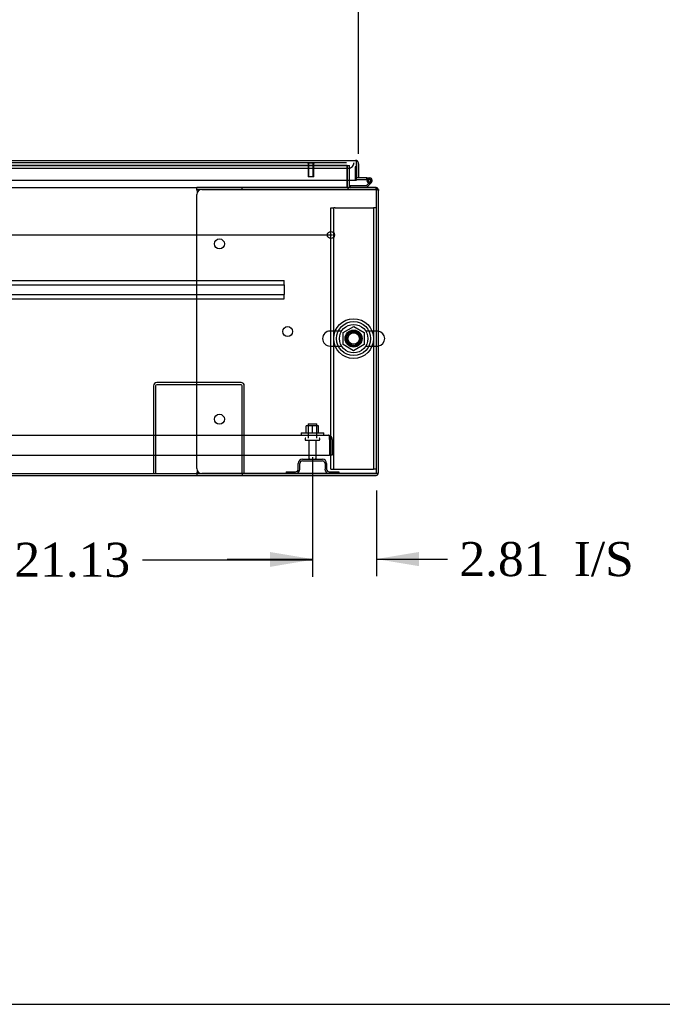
# Model space of a CAD drawing. Header units: inches. Extents: x 1 to 359, y -2 to 239.
# Tile 16 of 46: x 105 to 134, y 1 to 44. Entities that reach past the tile are written whole.
import ezdxf
from ezdxf.enums import TextEntityAlignment as Align
from ezdxf.lldxf.tags import DXFTag

# ---------------------------------------------------------------- set-up
doc = ezdxf.new("R2010")
doc.units = ezdxf.units.IN
doc.header["$MEASUREMENT"] = 0
for name, color, linetype in [('COM43132', 7, 'Continuous'), ('COM50669', 7, 'Continuous'), ('COM50677', 7, 'Continuous'), ('COM52167-9', 7, 'Continuous'), ('COM54746-56', 7, 'Continuous'), ('COM54926', 7, 'Continuous'), ('COM55738-22', 7, 'Continuous'), ('COM70110-1', 7, 'Continuous'), ('COM70217', 7, 'Continuous'), ('COM70220', 7, 'Continuous'), ('COM71188-1', 7, 'Continuous'), ('COM71190-1', 7, 'Continuous'), ('Default', 7, 'Continuous'), ('NTS166105', 7, 'Continuous'), ('NTS18024', 7, 'Continuous'), ('SCS86414', 7, 'Continuous'), ('STD26089', 7, 'Continuous'), ('STD26258', 7, 'Continuous'), ('WAF25059', 7, 'Continuous'), ('WAF25377', 7, 'Continuous'), ('WAM254785', 7, 'Continuous')]:
    doc.layers.add(name, color=color, linetype=linetype)
doc.styles.add('SEACAD_Times_New_Roman', font='times.ttf')
tags = doc.linetypes.add('CENTER2', pattern=[1.125, 0.75, -0.125, 0.125, -0.125]).pattern_tags.tags
tags[10:11] = [DXFTag(74, 4), DXFTag(75, 0), DXFTag(340, '0'), DXFTag(46, 0.0), DXFTag(50, 0.0), DXFTag(44, 0.0), DXFTag(45, 0.0)]
tags[8:9] = [DXFTag(74, 4), DXFTag(75, 0), DXFTag(340, '0'), DXFTag(46, 0.0), DXFTag(50, 0.0), DXFTag(44, 0.0), DXFTag(45, 0.0)]
tags[6:7] = [DXFTag(74, 4), DXFTag(75, 0), DXFTag(340, '0'), DXFTag(46, 0.0), DXFTag(50, 0.0), DXFTag(44, 0.0), DXFTag(45, 0.0)]
tags[4:5] = [DXFTag(74, 4), DXFTag(75, 0), DXFTag(340, '0'), DXFTag(46, 0.0), DXFTag(50, 0.0), DXFTag(44, 0.0), DXFTag(45, 0.0)]
tags = doc.linetypes.add('HIDDEN2', pattern=[0.1875, 0.125, -0.0625]).pattern_tags.tags
tags[6:7] = [DXFTag(74, 4), DXFTag(75, 0), DXFTag(340, '0'), DXFTag(46, 0.0), DXFTag(50, 0.0), DXFTag(44, 0.0), DXFTag(45, 0.0)]
tags[4:5] = [DXFTag(74, 4), DXFTag(75, 0), DXFTag(340, '0'), DXFTag(46, 0.0), DXFTag(50, 0.0), DXFTag(44, 0.0), DXFTag(45, 0.0)]
doc.dimstyles.new('HAMMOND_(STH_-_300x200)', dxfattribs={"dimtxt": 1.5, "dimasz": 1.875, "dimexe": 0.75, "dimexo": 0.75, "dimgap": 0.375, "dimtad": 0, "dimtih": 1, "dimtoh": 1, "dimzin": 0, "dimdsep": 46, "dimtxsty": 'SEACAD_Times_New_Roman', "dimblk1": '_SE_FILLED', "dimblk2": '_SE_FILLED', "dimsah": 1, "dimcen": 0.75, "dimadec": 0, "dimazin": 0, "dimtfac": 0.8, "dimtofl": 0, "dimtmove": 0, "dimatfit": 3, "dimfxl": 0, "dimtolj": 1, "dimtzin": 0, "dimarcsym": 0})

# ---------------------------------------------------------------- blocks, each defined once
blk = doc.blocks.new('SEANNOT_GROUP3')
at = {"layer": 'Default', "color": 7, "linetype": 'CENTER2'}
blk.add_line((75.166, 34.532), (119.177, 34.532), dxfattribs=at)
blk = doc.blocks.new('SE1')
at = {"layer": 'COM43132', "color": 7, "linetype": 'HIDDEN2'}
for p, q in [((75.355, 25.721), (118.985, 25.721)), ((118.985, 25.721), (118.985, 25.721)), ((118.985, 25.721), (118.985, 25.721)), ((118.985, 25.721), (118.985, 25.721)), ((119.045, 25.536), (119.045, 25.685)), ((119.045, 25.618), (119.094, 25.685)), ((119.045, 25.536), (119.045, 25.618)), ((119.045, 25.536), (119.045, 24.846)), ((119.045, 25.536), (119.045, 25.536)), ((119.045, 25.536), (119.045, 24.846)), ((119.17, 25.536), (119.17, 24.846)), ((75.295, 24.846), (119.045, 24.846)), ((119.17, 24.846), (119.045, 24.846))]:
    blk.add_line(p, q, dxfattribs=at)
for start, end in [(89.9411, 90), (53.806, 89.8792), (0, 53.806)]:
    blk.add_arc((118.985, 25.536), 0.185, start, end, dxfattribs=at)
blk.add_open_spline([(119.045, 25.685), (119.035, 25.697), (119.025, 25.706), (119.01, 25.715), (119.005, 25.717), (118.995, 25.72), (118.99, 25.721), (118.985, 25.721)], degree=3, knots=[0, 0, 0, 0, 0.5, 0.5, 0.75, 0.75, 1, 1, 1, 1], dxfattribs=at)
at = {"layer": 'COM50669', "color": 7, "linetype": 'HIDDEN2'}
for p, q in [((111.295, 27.891), (111.295, 24.034)), ((111.39, 27.891), (111.39, 24.034)), ((115.152, 28.034), (111.438, 28.034)), ((115.152, 27.939), (111.438, 27.939)), ((115.2, 24.034), (115.2, 27.891)), ((115.295, 24.034), (115.295, 27.891))]:
    blk.add_line(p, q, dxfattribs=at)
for centre, radius, start, end in [((111.438, 27.891), 0.143, 90, 180), ((111.438, 27.891), 0.048, 90, 180), ((115.152, 27.891), 0.143, 0, 90), ((115.152, 27.891), 0.048, 0, 90)]:
    blk.add_arc(centre, radius, start, end, dxfattribs=at)
at = {"layer": 'COM50677', "color": 7, "linetype": 'HIDDEN2'}
for p, q in [((119.108, 35.722), (119.233, 35.722)), ((119.108, 24.222), (119.108, 35.722)), ((119.233, 24.222), (119.233, 35.722)), ((119.293, 35.722), (119.233, 35.722)), ((119.293, 35.722), (120.923, 35.722)), ((120.923, 35.722), (120.983, 35.722)), ((120.983, 35.722), (120.983, 24.222)), ((121.108, 35.722), (120.983, 35.722)), ((119.108, 24.222), (119.233, 24.222)), ((119.233, 24.222), (119.293, 24.222)), ((119.293, 24.222), (120.923, 24.222)), ((120.923, 24.222), (120.983, 24.222)), ((121.108, 24.222), (120.983, 24.222))]:
    blk.add_line(p, q, dxfattribs=at)
blk.add_circle((120.108, 29.972), 0.375, dxfattribs=at)
at = {"layer": 'COM52167-9', "color": 7, "linetype": 'Continuous'}
for p, q in [((98.471, 37.814), (120.185, 37.814)), ((120.185, 37.814), (120.185, 37.814)), ((120.185, 37.814), (120.185, 37.814)), ((120.185, 37.814), (120.185, 37.814)), ((120.233, 37.671), (120.233, 37.785)), ((120.233, 37.734), (120.272, 37.785)), ((120.233, 37.671), (120.233, 37.734)), ((120.233, 36.939), (120.233, 37.671)), ((120.233, 37.671), (120.233, 37.671)), ((120.233, 37.671), (120.233, 37.044)), ((120.328, 37.671), (120.328, 37.044)), ((98.423, 36.939), (120.233, 36.939)), ((120.328, 37.044), (120.233, 37.044))]:
    blk.add_line(p, q, dxfattribs=at)
for start, end in [(89.9238, 90), (52.4964, 89.8439), (0, 52.4964)]:
    blk.add_arc((120.185, 37.671), 0.143, start, end, dxfattribs=at)
blk.add_open_spline([(120.233, 37.785), (120.225, 37.794), (120.217, 37.801), (120.205, 37.809), (120.201, 37.811), (120.193, 37.813), (120.189, 37.814), (120.185, 37.814)], degree=3, knots=[0, 0, 0, 0, 0.5, 0.5, 0.75, 0.75, 1, 1, 1, 1], dxfattribs=at)
at = {"layer": 'COM54746-56', "color": 7, "linetype": 'HIDDEN2'}
for p, q in [((120.171, 37.53), (120.171, 37.005)), ((120.233, 37.53), (120.171, 37.53)), ((120.196, 36.98), (120.233, 36.98)), ((120.758, 36.93), (120.696, 36.936)), ((120.709, 36.98), (120.813, 36.98)), ((120.75, 36.925), (120.758, 36.925)), ((120.849, 36.884), (120.828, 36.863)), ((119.961, 36.628), (119.961, 36.627))]:
    blk.add_line(p, q, dxfattribs=at)
at = {"layer": 'COM54746-56', "color": 7, "linetype": 'Continuous'}
for p, q in [((120.233, 37.53), (120.233, 37.53)), ((120.233, 37.042), (120.233, 37.044)), ((120.696, 37.042), (120.233, 37.042)), ((120.233, 36.98), (120.696, 36.98)), ((120.828, 36.863), (120.654, 36.689)), ((120.68, 36.627), (120.892, 36.839)), ((120.696, 36.98), (120.696, 37.042)), ((120.696, 37.042), (120.813, 37.042)), ((120.696, 36.98), (120.709, 36.98)), ((120.696, 36.925), (120.75, 36.925)), ((120.75, 36.938), (120.75, 36.913)), ((120.825, 36.988), (120.8, 36.988)), ((120.8, 36.863), (120.825, 36.863)), ((120.875, 36.913), (120.875, 36.938)), ((119.961, 36.689), (119.961, 36.628)), ((120.654, 36.689), (119.961, 36.689))]:
    blk.add_line(p, q, dxfattribs=at)
at = {"layer": 'COM54746-56', "color": 7, "linetype": 'HIDDEN2'}
for centre, radius, start, end in [((120.196, 37.005), 0.025, 180, 270), ((120.813, 36.925), 0.055, 311.1959, 180), ((120.813, 36.925), 0.055, 180, 311.1959), ((120.813, 36.925), 0.117, 252.9726, 312.392)]:
    blk.add_arc(centre, radius, start, end, dxfattribs=at)
at = {"layer": 'COM54746-56', "color": 7, "linetype": 'Continuous'}
for centre, radius, start, end in [((120.813, 36.925), 0.117, 312.392, 180), ((120.813, 36.925), 0.117, 180, 252.9726), ((120.8, 36.938), 0.05, 90, 180), ((120.8, 36.913), 0.05, 180, 270), ((120.825, 36.938), 0.05, 0, 90), ((120.825, 36.913), 0.05, 270, 0)]:
    blk.add_arc(centre, radius, start, end, dxfattribs=at)
at = {"layer": 'COM54926', "color": 7, "linetype": 'Continuous'}
for p, q in [((113.203, 36.532), (113.203, 36.627)), ((115.203, 36.627), (113.203, 36.627)), ((113.203, 36.532), (113.203, 36.522)), ((115.203, 36.532), (113.203, 36.532)), ((113.213, 36.484), (113.227, 36.412)), ((113.423, 36.532), (121.06, 36.532)), ((115.203, 36.532), (115.203, 36.627)), ((121.06, 36.627), (115.203, 36.627)), ((121.06, 36.532), (115.203, 36.532)), ((121.194, 36.532), (121.06, 36.532)), ((121.06, 36.532), (121.06, 36.532)), ((121.06, 36.532), (121.194, 36.532)), ((121.203, 24.082), (121.203, 36.484)), ((113.203, 24.254), (113.203, 36.312)), ((113.203, 24.044), (113.203, 24.034)), ((113.203, 24.034), (113.203, 23.939)), ((113.203, 24.034), (115.203, 24.034)), ((113.203, 23.939), (115.203, 23.939)), ((113.227, 24.155), (113.213, 24.082)), ((121.06, 24.034), (113.423, 24.034)), ((115.203, 24.034), (115.203, 23.939)), ((115.203, 24.034), (121.06, 24.034)), ((115.203, 23.939), (121.06, 23.939)), ((121.194, 24.034), (121.06, 24.034)), ((121.06, 24.034), (121.06, 24.034)), ((121.06, 24.034), (121.194, 24.034))]:
    blk.add_line(p, q, dxfattribs=at)
for centre in [(114.203, 34.142), (117.203, 30.283), (114.203, 26.424)]:
    blk.add_circle(centre, 0.218, dxfattribs=at)
for centre, radius, start, end in [((113.423, 36.312), 0.22, 90, 180), ((112.895, 36.415), 0.326, 12.3258, 19.284), ((121.06, 36.484), 0.143, 19.6129, 90), ((121.06, 36.484), 0.143, 0, 19.6129), ((113.423, 24.254), 0.22, 180, 270), ((112.895, 24.152), 0.326, 340.716, 347.6742), ((121.06, 24.082), 0.143, 270, 340.3871), ((121.06, 24.082), 0.143, 340.3871, 0)]:
    blk.add_arc(centre, radius, start, end, dxfattribs=at)
for centre, start_param, end_param in [((121.06, 36.484), 3.141593, 3.483903), ((121.06, 24.082), 2.799282, 3.141593)]:
    blk.add_ellipse(centre, major_axis=(-0.143, 0), ratio=0.99836, start_param=start_param, end_param=end_param, dxfattribs=at)
at = {"layer": 'COM55738-22', "color": 7, "linetype": 'HIDDEN2'}
for p, q in [((117.67, 24.222), (117.67, 24.472)), ((117.742, 24.222), (117.742, 24.472)), ((117.857, 24.659), (118.732, 24.659)), ((117.857, 24.587), (118.732, 24.587)), ((118.848, 24.472), (118.848, 24.222)), ((118.92, 24.472), (118.92, 24.222)), ((117.132, 24.106), (117.554, 24.106)), ((117.132, 24.106), (117.132, 24.034)), ((119.035, 24.106), (119.457, 24.106)), ((119.457, 24.106), (119.457, 24.034))]:
    blk.add_line(p, q, dxfattribs=at)
for centre, radius, start, end in [((117.857, 24.472), 0.188, 90, 180), ((117.857, 24.472), 0.116, 90, 180), ((118.732, 24.472), 0.188, 0, 90), ((118.732, 24.472), 0.116, 0, 90), ((117.554, 24.222), 0.188, 270, 0), ((117.554, 24.222), 0.116, 270, 0), ((119.035, 24.222), 0.188, 180, 270), ((119.035, 24.222), 0.116, 180, 270)]:
    blk.add_arc(centre, radius, start, end, dxfattribs=at)
at = {"layer": 'COM70110-1', "color": 7, "linetype": 'HIDDEN2'}
for q in [(98.789, 37.596), (119.828, 37.594)]:
    blk.add_line((119.828, 37.596), q, dxfattribs=at)
blk.add_circle((120.108, 29.972), 0.344, dxfattribs=at)
at = {"layer": 'COM70217', "color": 7, "linetype": 'HIDDEN2'}
for p, q in [((77.296, 32.532), (117.046, 32.532)), ((117.046, 32.489), (117.046, 32.532)), ((77.296, 32.344), (117.046, 32.344)), ((117.046, 32.387), (117.046, 32.489)), ((117.046, 32.344), (117.046, 32.387)), ((117.046, 32.344), (117.046, 31.907)), ((77.296, 31.907), (117.046, 31.907)), ((77.296, 31.719), (117.046, 31.719)), ((117.046, 31.864), (117.046, 31.907)), ((117.046, 31.762), (117.046, 31.864)), ((117.046, 31.719), (117.046, 31.762))]:
    blk.add_line(p, q, dxfattribs=at)
at = {"layer": 'COM70220', "color": 7, "linetype": 'HIDDEN2'}
for p, q in [((99.448, 37.719), (119.626, 37.719)), ((119.626, 37.719), (119.793, 37.719)), ((99.448, 37.469), (119.626, 37.469)), ((119.626, 37.469), (119.876, 37.469))]:
    blk.add_line(p, q, dxfattribs=at)
blk.add_arc((119.876, 37.719), 0.25, 270, 0, dxfattribs=at)
at = {"layer": 'COM71188-1', "color": 7, "linetype": 'HIDDEN2'}
for p, q in [((119.828, 36.675), (119.828, 37.594)), ((119.828, 37.594), (119.923, 37.594)), ((119.923, 36.939), (119.923, 37.594)), ((121.108, 36.532), (121.108, 36.484)), ((121.203, 36.532), (121.194, 36.532))]:
    blk.add_line(p, q, dxfattribs=at)
at = {"layer": 'COM71188-1', "color": 7, "linetype": 'Continuous'}
for p, q in [((119.923, 36.675), (119.923, 36.939)), ((121.203, 36.532), (121.203, 36.484)), ((81.14, 23.939), (113.203, 23.939))]:
    blk.add_line(p, q, dxfattribs=at)
at = {"layer": 'COM71188-1', "color": 7, "linetype": 'HIDDEN2'}
for start, end in [(180, 184.7927), (199.6129, 270)]:
    blk.add_arc((119.971, 36.675), 0.143, start, end, dxfattribs=at)
at = {"layer": 'COM71188-1', "color": 7, "linetype": 'Continuous'}
for radius, start, end in [(0.143, 184.7927, 199.6129), (0.048, 180, 270)]:
    blk.add_arc((119.971, 36.675), radius, start, end, dxfattribs=at)
at = {"layer": 'COM71190-1', "color": 7, "linetype": 'HIDDEN2'}
for p, q in [((98.789, 37.594), (119.828, 37.594)), ((119.828, 37.594), (119.828, 36.939)), ((121.06, 36.627), (121.108, 36.627)), ((121.108, 36.484), (121.108, 36.619)), ((121.108, 24.034), (121.108, 36.484))]:
    blk.add_line(p, q, dxfattribs=at)
at = {"layer": 'COM71190-1', "color": 7, "linetype": 'Continuous'}
for p, q in [((119.828, 36.939), (119.828, 36.675)), ((81.14, 36.627), (113.203, 36.627)), ((119.828, 36.627), (119.828, 36.675)), ((121.108, 36.619), (121.108, 36.627)), ((81.14, 24.034), (113.203, 24.034))]:
    blk.add_line(p, q, dxfattribs=at)
at = {"layer": 'NTS166105', "color": 7, "linetype": 'HIDDEN2'}
for p, q in [((118.293, 26.137), (118.018, 26.137)), ((118.018, 25.817), (118.018, 26.137)), ((118.568, 26.137), (118.293, 26.137)), ((118.293, 25.817), (118.293, 26.137)), ((118.568, 25.817), (118.568, 26.137))]:
    blk.add_line(p, q, dxfattribs=at)
at = {"layer": 'NTS18024', "color": 7, "linetype": 'HIDDEN2'}
for p, q in [((119.643, 30.235), (120.113, 30.509)), ((120.113, 30.509), (120.573, 30.235)), ((119.643, 29.709), (119.643, 30.235)), ((120.573, 30.235), (120.573, 29.709)), ((120.108, 29.437), (119.643, 29.709)), ((120.573, 29.709), (120.108, 29.437))]:
    blk.add_line(p, q, dxfattribs=at)
blk.add_circle((120.108, 29.972), 0.263, dxfattribs=at)
at = {"layer": 'SCS86414', "color": 7, "linetype": 'HIDDEN2'}
for p, q in [((119.578, 30.303), (119.072, 30.303)), ((121.144, 30.303), (120.638, 30.303)), ((119.072, 29.641), (119.578, 29.641)), ((120.638, 29.641), (121.144, 29.641))]:
    blk.add_line(p, q, dxfattribs=at)
for radius in [0.625, 0.312, 0.252]:
    blk.add_circle((120.108, 29.972), radius, dxfattribs=at)
for centre, start, end in [((119.072, 29.972), 90, 270), ((121.144, 29.972), 79.7747, 90), ((121.144, 29.972), 270, 280.2253)]:
    blk.add_arc(centre, 0.331, start, end, dxfattribs=at)
at = {"layer": 'SCS86414', "color": 7, "linetype": 'Continuous'}
blk.add_arc((121.144, 29.972), 0.331, 280.2253, 79.7747, dxfattribs=at)
at = {"layer": 'STD26089', "color": 7, "linetype": 'HIDDEN2'}
for p, q in [((118.107, 26.221), (118.482, 26.221)), ((118.107, 26.221), (118.107, 25.596)), ((118.482, 25.596), (118.482, 26.221)), ((117.97, 25.566), (117.97, 25.526)), ((118, 25.496), (118.59, 25.496)), ((118.129, 25.496), (118.129, 24.719)), ((118.461, 24.719), (118.461, 25.496)), ((118.62, 25.526), (118.62, 25.566))]:
    blk.add_line(p, q, dxfattribs=at)
for centre, radius, start, end in [((118, 25.566), 0.03, 90, 180), ((118.59, 25.566), 0.03, 0, 90), ((118, 25.526), 0.03, 180, 270), ((118.59, 25.526), 0.03, 270, 0), ((118.189, 24.719), 0.06, 180, 270), ((118.401, 24.719), 0.06, 270, 0)]:
    blk.add_arc(centre, radius, start, end, dxfattribs=at)
at = {"layer": 'STD26258', "color": 7, "linetype": 'HIDDEN2'}
for p, q in [((118.076, 37.719), (118.076, 37.688)), ((118.389, 37.688), (118.389, 37.719)), ((118.389, 37.688), (118.076, 37.688)), ((118.108, 37.688), (118.108, 37.094)), ((118.138, 37.094), (118.138, 37.688)), ((118.327, 37.094), (118.327, 37.688)), ((118.358, 37.094), (118.358, 37.688)), ((118.358, 37.094), (118.108, 37.094))]:
    blk.add_line(p, q, dxfattribs=at)
blk.add_circle((119.108, 34.532), 0.156, dxfattribs=at)
at = {"layer": 'WAF25059', "color": 7, "linetype": 'HIDDEN2'}
for p, q in [((117.795, 25.817), (118.795, 25.817)), ((117.795, 25.817), (117.795, 25.721)), ((118.795, 25.721), (118.795, 25.817))]:
    blk.add_line(p, q, dxfattribs=at)
at = {"layer": 'WAF25377', "color": 7, "linetype": 'HIDDEN2'}
for radius in [0.875, 0.34]:
    blk.add_circle((120.108, 29.972), radius, dxfattribs=at)
at = {"layer": 'WAM254785', "color": 7, "linetype": 'HIDDEN2'}
for radius in [0.75, 0.312]:
    blk.add_circle((120.108, 29.972), radius, dxfattribs=at)
blk = doc.blocks.new('DMBLK3376')
at = {"layer": 'Default', "linetype": 'Continuous'}
for points in [[(75.89, 45.842), (74.015, 45.529), (75.89, 45.217)], [(118.453, 45.842), (118.453, 45.217), (120.328, 45.529)]]:
    blk.add_hatch(color=7, dxfattribs=at).paths.add_polyline_path(points)
at = {"layer": 'Default', "color": 7, "linetype": 'Continuous'}
for p, q in [((74.015, 38.108), (74.015, 46.279)), ((120.328, 38.108), (120.328, 46.279)), ((74.015, 45.529), (93.216, 45.529)), ((101.126, 45.529), (120.328, 45.529))]:
    blk.add_line(p, q, dxfattribs=at)
at = {"layer": 'Default', "color": 7, "linetype": 'Continuous', "style": 'SEACAD_Times_New_Roman'}
for s, p in [('46.31', (94.612, 46.279)), ('DOOR ', (93.741, 44.029))]:
    blk.add_text(s, height=1.5, dxfattribs=at).set_placement(p, align=Align.TOP_LEFT)
blk = doc.blocks.new('_SE_FILLED')
at = {"color": 0}
blk.add_line((0, 0), (-1, 0), dxfattribs=at)
blk.add_solid([(0, 0), (-1, -0.1665), (-1, 0.1665), (0, 0)], dxfattribs=at)
blk = doc.blocks.new('DMBLK3382')
at = {"layer": 'Default', "linetype": 'Continuous'}
for points in [[(99.044, 19.923), (99.044, 20.548), (97.169, 20.236)], [(116.42, 19.923), (118.295, 20.236), (116.42, 20.548)]]:
    blk.add_hatch(color=7, dxfattribs=at).paths.add_polyline_path(points)
at = {"layer": 'Default', "color": 7, "linetype": 'Continuous'}
for p, q in [((97.169, 24.746), (97.169, 19.486)), ((118.295, 24.746), (118.295, 19.486)), ((97.169, 20.236), (104.648, 20.236)), ((110.816, 20.236), (118.295, 20.236))]:
    blk.add_line(p, q, dxfattribs=at)
at = {"layer": 'Default', "color": 7, "linetype": 'Continuous', "style": 'SEACAD_Times_New_Roman'}
blk.add_text('21.13', height=1.5, dxfattribs=at).set_placement((105.173, 20.986), align=Align.TOP_LEFT)
blk = doc.blocks.new('DMBLK3383')
at = {"layer": 'Default', "linetype": 'Continuous'}
for points in [[(116.42, 19.954), (118.295, 20.267), (116.42, 20.579)], [(122.983, 19.954), (122.983, 20.579), (121.108, 20.267)]]:
    blk.add_hatch(color=7, dxfattribs=at).paths.add_polyline_path(points)
at = {"layer": 'Default', "color": 7, "linetype": 'Continuous'}
for p, q in [((118.295, 24.746), (118.295, 19.517)), ((121.108, 23.284), (121.108, 19.517)), ((114.545, 20.267), (118.295, 20.267)), ((121.108, 20.267), (123.489, 20.267)), ((123.489, 20.267), (124.239, 20.267))]:
    blk.add_line(p, q, dxfattribs=at)
at = {"layer": 'Default', "color": 7, "linetype": 'Continuous', "style": 'SEACAD_Times_New_Roman'}
for s, p in [('2.81', (124.764, 21.017)), ('I/S', (129.795, 21.017))]:
    blk.add_text(s, height=1.5, dxfattribs=at).set_placement(p, align=Align.TOP_LEFT)
blk = doc.blocks.new('BORDER')
at = {"layer": 'Default', "color": 7, "linetype": 'Continuous'}
blk.add_line((-41.86, 0), (0, 0), dxfattribs=at)

msp = doc.modelspace()

# ---------------------------------------------------------------- block references
at = {"layer": 'Default', "color": 7, "xscale": 8.55, "yscale": 8.55, "zscale": 8.55}
msp.add_blockref('BORDER', (359.223, 0.67), dxfattribs=at)
at = {"layer": 'Default'}
for name in ['SE1', 'SEANNOT_GROUP3']:
    msp.add_blockref(name, (0, 0), dxfattribs=at)

# ---------------------------------------------------------------- dimensions: what is measured, and where the dimension line sits
at = {"layer": 'Default', "color": 7, "linetype": 'Continuous'}
for base, p1, p2, text, picture, middle in [((74.015, 45.529), (74.015, 37.358), (120.328, 37.358), '\\A1;<>\\PDOOR ', 'DMBLK3376', (97.171, 45.529)), ((97.169, 20.236), (97.169, 25.496), (118.295, 25.496), '\\A1;<>', 'DMBLK3382', (107.732, 20.236))]:
    dim = msp.add_linear_dim(base=base, p1=p1, p2=p2, angle=0, text=text, dimstyle='HAMMOND_(STH_-_300x200)', dxfattribs=at)
    dim.commit()
    dim.dimension.update_dxf_attribs({"geometry": picture, "text_midpoint": middle, "dimtype": 161})
dim = msp.add_linear_dim(base=(121.108, 20.267), p1=(118.295, 25.496), p2=(121.108, 24.034), text='\\A1;<> I/S', dimstyle='HAMMOND_(STH_-_300x200)', override={"dimtmove": 1}, dxfattribs=at)
dim.commit()
dim.dimension.update_dxf_attribs({"geometry": 'DMBLK3383', "text_midpoint": (124.239, 20.267), "dimtype": 160})

doc.saveas('drawing.dxf')
